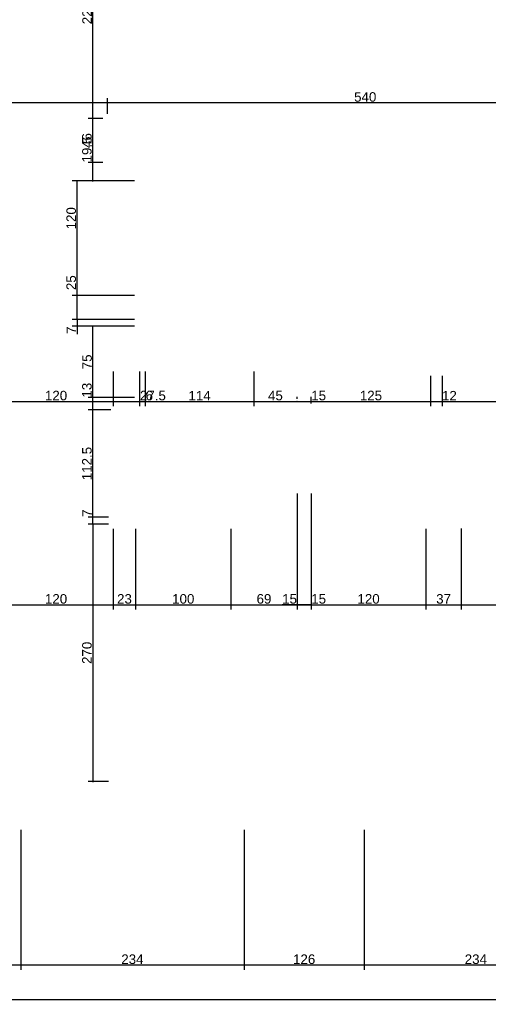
# Model space of a CAD drawing. Header units: millimetres. Extents: x 126553 to 403692, y -95821 to 38049.
# Tile 45 of 256: x 160259 to 160750, y -18872 to -17840. Entities that reach past the tile are written whole.
import ezdxf

# ---------------------------------------------------------------- set-up
doc = ezdxf.new("R2010")
doc.units = ezdxf.units.MM
doc.layers.add('11_wymiary', color=55, linetype='Continuous')
doc.layers.add('11_wymiary @ 50', color=55, linetype='Continuous')
doc.styles.add('11_RJ', font='arial.ttf')
doc.dimstyles.new('11_RJ (cc)', dxfattribs={"dimtxt": 0.2, "dimasz": 0.001, "dimexe": 0.1, "dimexo": 0.1, "dimgap": 0.02, "dimtad": 1, "dimdec": 1, "dimrnd": 0.5, "dimzin": 12, "dimdsep": 46, "dimtxsty": '11_RJ', "dimblk": 'OBLIQUE', "dimcen": 0, "dimdle": 0.01, "dimclrd": 256, "dimclre": 256, "dimclrt": 2, "dimazin": 3, "dimtfac": 1, "dimtdec": 1, "dimtofl": 0, "dimtmove": 0, "dimatfit": 3, "dimldrblk": 'DOT', "dimfxl": 1, "dimtolj": 1, "dimtzin": 13, "dimarcsym": 0})

# ---------------------------------------------------------------- blocks, each defined once
blk = doc.blocks.new('_Oblique')
at = {"color": 0, "linetype": 'ByBlock', "lineweight": -2}
blk.add_line((-0.5, -0.5), (0.5, 0.5), dxfattribs=at)
blk = doc.blocks.new('*D1731')
at = {"layer": '11_wymiary', "lineweight": -2, "transparency": 16777216}
for p, q in [((160260.5, -18689.2), (160260.5, -18836)), ((160494.4, -18689.2), (160494.4, -18836)), ((160494.9, -18831), (160260, -18831))]:
    blk.add_line(p, q, dxfattribs=at)
at = {"layer": 'Defpoints', "color": 0, "transparency": 16777216}
for p in [(160260.5, -18684.2), (160494.4, -18684.2), (160260.5, -18831)]:
    blk.add_point(p, dxfattribs=at)
at = {"layer": '11_wymiary', "lineweight": -2, "transparency": 16777216, "xscale": 0.05, "yscale": 0.05, "zscale": 0.05, "rotation": 180}
blk.add_blockref('_Oblique', (160260.5, -18831), dxfattribs=at)
at = {"layer": '11_wymiary', "lineweight": -2, "transparency": 16777216, "xscale": 0.05, "yscale": 0.05, "zscale": 0.05}
blk.add_blockref('_Oblique', (160494.4, -18831), dxfattribs=at)
at = {"layer": '11_wymiary', "color": 2, "transparency": 16777216, "insert": (160377.4, -18824.9), "char_height": 10, "attachment_point": 5, "style": '11_RJ'}
blk.add_mtext('\\A1;234', dxfattribs=at)
blk = doc.blocks.new('_Dot')
at = {"color": 0, "linetype": 'ByBlock', "lineweight": -2}
blk.add_line((-0.5, 0), (-1, 0), dxfattribs=at)
at = {"color": 0, "linetype": 'ByBlock', "const_width": 0.5}
blk.add_lwpolyline([(-0.25, 0, 1), (0.25, 0, 1)], format="xyb", close=True, dxfattribs=at)
blk = doc.blocks.new('*D1732')
at = {"layer": '11_wymiary', "lineweight": -2, "transparency": 16777216}
for p, q in [((160194.3, -18689.2), (160194.3, -18836)), ((160260.5, -18689.2), (160260.5, -18836)), ((160261, -18831), (160193.8, -18831))]:
    blk.add_line(p, q, dxfattribs=at)
at = {"layer": 'Defpoints', "color": 0, "transparency": 16777216}
for p in [(160194.3, -18684.2), (160260.5, -18684.2), (160194.3, -18831)]:
    blk.add_point(p, dxfattribs=at)
at = {"layer": '11_wymiary', "lineweight": -2, "transparency": 16777216, "xscale": 0.05, "yscale": 0.05, "zscale": 0.05, "rotation": 180}
blk.add_blockref('_Oblique', (160194.3, -18831), dxfattribs=at)
at = {"layer": '11_wymiary', "lineweight": -2, "transparency": 16777216, "xscale": 0.05, "yscale": 0.05, "zscale": 0.05}
blk.add_blockref('_Oblique', (160260.5, -18831), dxfattribs=at)
at = {"layer": '11_wymiary', "color": 2, "transparency": 16777216, "insert": (160227.4, -18824.9), "char_height": 10, "attachment_point": 5, "style": '11_RJ'}
blk.add_mtext('\\A1;66', dxfattribs=at)
blk = doc.blocks.new('*D1738')
at = {"layer": '11_wymiary', "lineweight": -2, "transparency": 16777216}
for p, q in [((160620.4, -18689.2), (160620.4, -18836)), ((160854.3, -18689.2), (160854.3, -18836)), ((160854.8, -18831), (160619.9, -18831))]:
    blk.add_line(p, q, dxfattribs=at)
at = {"layer": 'Defpoints', "color": 0, "transparency": 16777216}
for p in [(160620.4, -18684.2), (160854.3, -18684.2), (160620.4, -18831)]:
    blk.add_point(p, dxfattribs=at)
at = {"layer": '11_wymiary', "lineweight": -2, "transparency": 16777216, "xscale": 0.05, "yscale": 0.05, "zscale": 0.05, "rotation": 180}
blk.add_blockref('_Oblique', (160620.4, -18831), dxfattribs=at)
at = {"layer": '11_wymiary', "lineweight": -2, "transparency": 16777216, "xscale": 0.05, "yscale": 0.05, "zscale": 0.05}
blk.add_blockref('_Oblique', (160854.3, -18831), dxfattribs=at)
at = {"layer": '11_wymiary', "color": 2, "transparency": 16777216, "insert": (160737.3, -18824.9), "char_height": 10, "attachment_point": 5, "style": '11_RJ'}
blk.add_mtext('\\A1;234', dxfattribs=at)
blk = doc.blocks.new('*D1739')
at = {"layer": '11_wymiary', "lineweight": -2, "transparency": 16777216}
for p, q in [((160494.4, -18689.2), (160494.4, -18836)), ((160620.4, -18689.2), (160620.4, -18836)), ((160620.9, -18831), (160493.9, -18831))]:
    blk.add_line(p, q, dxfattribs=at)
at = {"layer": 'Defpoints', "color": 0, "transparency": 16777216}
for p in [(160494.4, -18684.2), (160620.4, -18684.2), (160494.4, -18831)]:
    blk.add_point(p, dxfattribs=at)
at = {"layer": '11_wymiary', "lineweight": -2, "transparency": 16777216, "xscale": 0.05, "yscale": 0.05, "zscale": 0.05, "rotation": 180}
blk.add_blockref('_Oblique', (160494.4, -18831), dxfattribs=at)
at = {"layer": '11_wymiary', "lineweight": -2, "transparency": 16777216, "xscale": 0.05, "yscale": 0.05, "zscale": 0.05}
blk.add_blockref('_Oblique', (160620.4, -18831), dxfattribs=at)
at = {"layer": '11_wymiary', "color": 2, "transparency": 16777216, "insert": (160557.4, -18824.9), "char_height": 10, "attachment_point": 5, "style": '11_RJ'}
blk.add_mtext('\\A1;126', dxfattribs=at)
blk = doc.blocks.new('*D872')
at = {"layer": '11_wymiary', "lineweight": -2, "transparency": 16777216}
for p, q in [((160351.4, -17938.7), (160351.4, -17922.2)), ((160891.4, -17938.7), (160891.4, -17922.2)), ((160891.9, -17927.2), (160350.9, -17927.2))]:
    blk.add_line(p, q, dxfattribs=at)
at = {"layer": 'Defpoints', "color": 0, "transparency": 16777216}
for p in [(160351.4, -17927.2), (160351.4, -17943.7), (160891.4, -17943.7)]:
    blk.add_point(p, dxfattribs=at)
at = {"layer": '11_wymiary', "lineweight": -2, "transparency": 16777216, "xscale": 0.05, "yscale": 0.05, "zscale": 0.05, "rotation": 180}
blk.add_blockref('_Oblique', (160351.4, -17927.2), dxfattribs=at)
at = {"layer": '11_wymiary', "lineweight": -2, "transparency": 16777216, "xscale": 0.05, "yscale": 0.05, "zscale": 0.05}
blk.add_blockref('_Oblique', (160891.4, -17927.2), dxfattribs=at)
at = {"layer": '11_wymiary', "color": 2, "transparency": 16777216, "insert": (160621.4, -17921.1), "char_height": 10, "attachment_point": 5, "style": '11_RJ'}
blk.add_mtext('\\A1;540', dxfattribs=at)
blk = doc.blocks.new('*D873')
at = {"layer": '11_wymiary', "lineweight": -2, "transparency": 16777216}
for p, q in [((160102.4, -17938.7), (160102.4, -17922.2)), ((160351.4, -17938.7), (160351.4, -17922.2)), ((160351.9, -17927.2), (160101.9, -17927.2))]:
    blk.add_line(p, q, dxfattribs=at)
at = {"layer": 'Defpoints', "color": 0, "transparency": 16777216}
for p in [(160102.4, -17927.2), (160102.4, -17943.7), (160351.4, -17943.7)]:
    blk.add_point(p, dxfattribs=at)
at = {"layer": '11_wymiary', "lineweight": -2, "transparency": 16777216, "xscale": 0.05, "yscale": 0.05, "zscale": 0.05, "rotation": 180}
blk.add_blockref('_Oblique', (160102.4, -17927.2), dxfattribs=at)
at = {"layer": '11_wymiary', "lineweight": -2, "transparency": 16777216, "xscale": 0.05, "yscale": 0.05, "zscale": 0.05}
blk.add_blockref('_Oblique', (160351.4, -17927.2), dxfattribs=at)
at = {"layer": '11_wymiary', "color": 2, "transparency": 16777216, "insert": (160226.9, -17921.1), "char_height": 10, "attachment_point": 5, "style": '11_RJ'}
blk.add_mtext('\\A1;249', dxfattribs=at)
blk = doc.blocks.new('*D934')
at = {"layer": '11_wymiary', "lineweight": -2, "transparency": 16777216}
for p, q in [((160549.9, -18336.6), (160549.9, -18458.3)), ((160564.9, -18336.6), (160564.9, -18458.3)), ((160549.9, -18453.3), (160534.4, -18453.3)), ((160565.4, -18453.3), (160549.9, -18453.3))]:
    blk.add_line(p, q, dxfattribs=at)
at = {"layer": 'Defpoints', "color": 0, "transparency": 16777216}
for p in [(160549.9, -18331.6), (160564.9, -18331.6), (160549.9, -18453.3)]:
    blk.add_point(p, dxfattribs=at)
at = {"layer": '11_wymiary', "lineweight": -2, "transparency": 16777216, "xscale": 0.05, "yscale": 0.05, "zscale": 0.05, "rotation": 180}
blk.add_blockref('_Oblique', (160549.9, -18453.3), dxfattribs=at)
at = {"layer": '11_wymiary', "lineweight": -2, "transparency": 16777216, "xscale": 0.05, "yscale": 0.05, "zscale": 0.05}
blk.add_blockref('_Oblique', (160564.9, -18453.3), dxfattribs=at)
at = {"layer": '11_wymiary', "color": 2, "transparency": 16777216, "insert": (160542.1, -18447.2), "char_height": 10, "attachment_point": 5, "style": '11_RJ'}
blk.add_mtext('\\A1;15', dxfattribs=at)
blk = doc.blocks.new('*D945')
at = {"layer": '11_wymiary', "lineweight": -2, "transparency": 16777216}
for p, q in [((160237.4, -18373.8), (160237.4, -18458.3)), ((160357.4, -18373.8), (160357.4, -18458.3)), ((160236.9, -18453.3), (160357.9, -18453.3))]:
    blk.add_line(p, q, dxfattribs=at)
at = {"layer": 'Defpoints', "color": 0, "transparency": 16777216}
for p in [(160237.4, -18368.8), (160357.4, -18368.8), (160357.4, -18453.3)]:
    blk.add_point(p, dxfattribs=at)
at = {"layer": '11_wymiary', "lineweight": -2, "transparency": 16777216, "xscale": 0.05, "yscale": 0.05, "zscale": 0.05, "rotation": 180}
blk.add_blockref('_Oblique', (160237.4, -18453.3), dxfattribs=at)
at = {"layer": '11_wymiary', "lineweight": -2, "transparency": 16777216, "xscale": 0.05, "yscale": 0.05, "zscale": 0.05}
blk.add_blockref('_Oblique', (160357.4, -18453.3), dxfattribs=at)
at = {"layer": '11_wymiary', "color": 2, "transparency": 16777216, "insert": (160297.4, -18447.2), "char_height": 10, "attachment_point": 5, "style": '11_RJ'}
blk.add_mtext('\\A1;120', dxfattribs=at)
blk = doc.blocks.new('*D946')
at = {"layer": '11_wymiary', "lineweight": -2, "transparency": 16777216}
for p, q in [((160357.4, -18373.8), (160357.4, -18458.3)), ((160380.7, -18373.8), (160380.7, -18458.3)), ((160356.9, -18453.3), (160381.2, -18453.3))]:
    blk.add_line(p, q, dxfattribs=at)
at = {"layer": 'Defpoints', "color": 0, "transparency": 16777216}
for p in [(160357.4, -18368.8), (160380.7, -18368.8), (160380.7, -18453.3)]:
    blk.add_point(p, dxfattribs=at)
at = {"layer": '11_wymiary', "lineweight": -2, "transparency": 16777216, "xscale": 0.05, "yscale": 0.05, "zscale": 0.05, "rotation": 180}
blk.add_blockref('_Oblique', (160357.4, -18453.3), dxfattribs=at)
at = {"layer": '11_wymiary', "lineweight": -2, "transparency": 16777216, "xscale": 0.05, "yscale": 0.05, "zscale": 0.05}
blk.add_blockref('_Oblique', (160380.7, -18453.3), dxfattribs=at)
at = {"layer": '11_wymiary', "color": 2, "transparency": 16777216, "insert": (160369.1, -18447.2), "char_height": 10, "attachment_point": 5, "style": '11_RJ'}
blk.add_mtext('\\A1;23', dxfattribs=at)
blk = doc.blocks.new('*D947')
at = {"layer": '11_wymiary', "lineweight": -2, "transparency": 16777216}
for p, q in [((160380.7, -18373.8), (160380.7, -18458.3)), ((160480.7, -18373.8), (160480.7, -18458.3)), ((160380.2, -18453.3), (160481.2, -18453.3))]:
    blk.add_line(p, q, dxfattribs=at)
at = {"layer": 'Defpoints', "color": 0, "transparency": 16777216}
for p in [(160380.7, -18368.8), (160480.7, -18368.8), (160480.7, -18453.3)]:
    blk.add_point(p, dxfattribs=at)
at = {"layer": '11_wymiary', "lineweight": -2, "transparency": 16777216, "xscale": 0.05, "yscale": 0.05, "zscale": 0.05, "rotation": 180}
blk.add_blockref('_Oblique', (160380.7, -18453.3), dxfattribs=at)
at = {"layer": '11_wymiary', "lineweight": -2, "transparency": 16777216, "xscale": 0.05, "yscale": 0.05, "zscale": 0.05}
blk.add_blockref('_Oblique', (160480.7, -18453.3), dxfattribs=at)
at = {"layer": '11_wymiary', "color": 2, "transparency": 16777216, "insert": (160430.7, -18447.2), "char_height": 10, "attachment_point": 5, "style": '11_RJ'}
blk.add_mtext('\\A1;100', dxfattribs=at)
blk = doc.blocks.new('*D948')
at = {"layer": '11_wymiary', "lineweight": -2, "transparency": 16777216}
for p, q in [((160480.7, -18373.8), (160480.7, -18458.3)), ((160549.9, -18373.8), (160549.9, -18458.3)), ((160480.2, -18453.3), (160550.4, -18453.3))]:
    blk.add_line(p, q, dxfattribs=at)
at = {"layer": 'Defpoints', "color": 0, "transparency": 16777216}
for p in [(160480.7, -18368.8), (160549.9, -18368.8), (160549.9, -18453.3)]:
    blk.add_point(p, dxfattribs=at)
at = {"layer": '11_wymiary', "lineweight": -2, "transparency": 16777216, "xscale": 0.05, "yscale": 0.05, "zscale": 0.05, "rotation": 180}
blk.add_blockref('_Oblique', (160480.7, -18453.3), dxfattribs=at)
at = {"layer": '11_wymiary', "lineweight": -2, "transparency": 16777216, "xscale": 0.05, "yscale": 0.05, "zscale": 0.05}
blk.add_blockref('_Oblique', (160549.9, -18453.3), dxfattribs=at)
at = {"layer": '11_wymiary', "color": 2, "transparency": 16777216, "insert": (160515.3, -18447.2), "char_height": 10, "attachment_point": 5, "style": '11_RJ'}
blk.add_mtext('\\A1;69', dxfattribs=at)
blk = doc.blocks.new('*D949')
at = {"layer": '11_wymiary', "lineweight": -2, "transparency": 16777216}
for p, q in [((160549.9, -18373.8), (160549.9, -18458.3)), ((160564.9, -18373.8), (160564.9, -18458.3)), ((160549.4, -18453.3), (160564.9, -18453.3)), ((160564.9, -18453.3), (160580.4, -18453.3))]:
    blk.add_line(p, q, dxfattribs=at)
at = {"layer": 'Defpoints', "color": 0, "transparency": 16777216}
for p in [(160549.9, -18368.8), (160564.9, -18368.8), (160564.9, -18453.3)]:
    blk.add_point(p, dxfattribs=at)
at = {"layer": '11_wymiary', "lineweight": -2, "transparency": 16777216, "xscale": 0.05, "yscale": 0.05, "zscale": 0.05, "rotation": 180}
blk.add_blockref('_Oblique', (160549.9, -18453.3), dxfattribs=at)
at = {"layer": '11_wymiary', "lineweight": -2, "transparency": 16777216, "xscale": 0.05, "yscale": 0.05, "zscale": 0.05}
blk.add_blockref('_Oblique', (160564.9, -18453.3), dxfattribs=at)
at = {"layer": '11_wymiary', "color": 2, "transparency": 16777216, "insert": (160572.6, -18447.2), "char_height": 10, "attachment_point": 5, "style": '11_RJ'}
blk.add_mtext('\\A1;15', dxfattribs=at)
blk = doc.blocks.new('*D950')
at = {"layer": '11_wymiary', "lineweight": -2, "transparency": 16777216}
for p, q in [((160564.9, -18373.8), (160564.9, -18458.3)), ((160684.9, -18373.8), (160684.9, -18458.3)), ((160564.4, -18453.3), (160685.4, -18453.3))]:
    blk.add_line(p, q, dxfattribs=at)
at = {"layer": 'Defpoints', "color": 0, "transparency": 16777216}
for p in [(160564.9, -18368.8), (160684.9, -18368.8), (160684.9, -18453.3)]:
    blk.add_point(p, dxfattribs=at)
at = {"layer": '11_wymiary', "lineweight": -2, "transparency": 16777216, "xscale": 0.05, "yscale": 0.05, "zscale": 0.05, "rotation": 180}
blk.add_blockref('_Oblique', (160564.9, -18453.3), dxfattribs=at)
at = {"layer": '11_wymiary', "lineweight": -2, "transparency": 16777216, "xscale": 0.05, "yscale": 0.05, "zscale": 0.05}
blk.add_blockref('_Oblique', (160684.9, -18453.3), dxfattribs=at)
at = {"layer": '11_wymiary', "color": 2, "transparency": 16777216, "insert": (160624.9, -18447.2), "char_height": 10, "attachment_point": 5, "style": '11_RJ'}
blk.add_mtext('\\A1;120', dxfattribs=at)
blk = doc.blocks.new('*D951')
at = {"layer": '11_wymiary', "lineweight": -2, "transparency": 16777216}
for p, q in [((160685, -18373.9), (160685, -18458.3)), ((160721.9, -18373.5), (160721.9, -18458.3)), ((160684.5, -18453.3), (160722.4, -18453.3))]:
    blk.add_line(p, q, dxfattribs=at)
at = {"layer": 'Defpoints', "color": 0, "transparency": 16777216}
for p in [(160685, -18368.9), (160721.9, -18368.5), (160721.9, -18453.3)]:
    blk.add_point(p, dxfattribs=at)
at = {"layer": '11_wymiary', "lineweight": -2, "transparency": 16777216, "xscale": 0.05, "yscale": 0.05, "zscale": 0.05, "rotation": 180}
blk.add_blockref('_Oblique', (160685, -18453.3), dxfattribs=at)
at = {"layer": '11_wymiary', "lineweight": -2, "transparency": 16777216, "xscale": 0.05, "yscale": 0.05, "zscale": 0.05}
blk.add_blockref('_Oblique', (160721.9, -18453.3), dxfattribs=at)
at = {"layer": '11_wymiary', "color": 2, "transparency": 16777216, "insert": (160703.5, -18447.2), "char_height": 10, "attachment_point": 5, "style": '11_RJ'}
blk.add_mtext('\\A1;37', dxfattribs=at)
blk = doc.blocks.new('*D952')
at = {"layer": '11_wymiary', "lineweight": -2, "transparency": 16777216}
for p, q in [((160721.9, -18373.5), (160721.9, -18458.3)), ((160821.9, -18373.8), (160821.9, -18458.3)), ((160721.4, -18453.3), (160822.4, -18453.3))]:
    blk.add_line(p, q, dxfattribs=at)
at = {"layer": 'Defpoints', "color": 0, "transparency": 16777216}
for p in [(160721.9, -18368.5), (160821.9, -18368.8), (160821.9, -18453.3)]:
    blk.add_point(p, dxfattribs=at)
at = {"layer": '11_wymiary', "lineweight": -2, "transparency": 16777216, "xscale": 0.05, "yscale": 0.05, "zscale": 0.05, "rotation": 180}
blk.add_blockref('_Oblique', (160721.9, -18453.3), dxfattribs=at)
at = {"layer": '11_wymiary', "lineweight": -2, "transparency": 16777216, "xscale": 0.05, "yscale": 0.05, "zscale": 0.05}
blk.add_blockref('_Oblique', (160821.9, -18453.3), dxfattribs=at)
at = {"layer": '11_wymiary', "color": 2, "transparency": 16777216, "insert": (160771.9, -18447.2), "char_height": 10, "attachment_point": 5, "style": '11_RJ'}
blk.add_mtext('\\A1;100', dxfattribs=at)
blk = doc.blocks.new('*D960')
at = {"layer": '11_wymiary', "lineweight": -2, "transparency": 16777216}
for p, q in [((160237.4, -18213.9), (160237.4, -18245.2)), ((160357.4, -18208.9), (160357.4, -18245.2)), ((160236.9, -18240.2), (160357.9, -18240.2))]:
    blk.add_line(p, q, dxfattribs=at)
at = {"layer": 'Defpoints', "color": 0, "transparency": 16777216}
for p in [(160357.4, -18203.9), (160237.4, -18208.9), (160357.4, -18240.2)]:
    blk.add_point(p, dxfattribs=at)
at = {"layer": '11_wymiary', "lineweight": -2, "transparency": 16777216, "xscale": 0.05, "yscale": 0.05, "zscale": 0.05, "rotation": 180}
blk.add_blockref('_Oblique', (160237.4, -18240.2), dxfattribs=at)
at = {"layer": '11_wymiary', "lineweight": -2, "transparency": 16777216, "xscale": 0.05, "yscale": 0.05, "zscale": 0.05}
blk.add_blockref('_Oblique', (160357.4, -18240.2), dxfattribs=at)
at = {"layer": '11_wymiary', "color": 2, "transparency": 16777216, "insert": (160297.4, -18234.1), "char_height": 10, "attachment_point": 5, "style": '11_RJ'}
blk.add_mtext('\\A1;120', dxfattribs=at)
blk = doc.blocks.new('*D961')
at = {"layer": '11_wymiary', "lineweight": -2, "transparency": 16777216}
for p, q in [((160357.4, -18208.9), (160357.4, -18245.2)), ((160384.7, -18208.9), (160384.7, -18245.2)), ((160356.9, -18240.2), (160384.7, -18240.2)), ((160384.7, -18240.2), (160413, -18240.2))]:
    blk.add_line(p, q, dxfattribs=at)
at = {"layer": 'Defpoints', "color": 0, "transparency": 16777216}
for p in [(160357.4, -18203.9), (160384.7, -18203.9), (160384.7, -18240.2)]:
    blk.add_point(p, dxfattribs=at)
at = {"layer": '11_wymiary', "lineweight": -2, "transparency": 16777216, "xscale": 0.05, "yscale": 0.05, "zscale": 0.05, "rotation": 180}
blk.add_blockref('_Oblique', (160357.4, -18240.2), dxfattribs=at)
at = {"layer": '11_wymiary', "lineweight": -2, "transparency": 16777216, "xscale": 0.05, "yscale": 0.05, "zscale": 0.05}
blk.add_blockref('_Oblique', (160384.7, -18240.2), dxfattribs=at)
at = {"layer": '11_wymiary', "color": 2, "transparency": 16777216, "insert": (160398.9, -18234.1), "char_height": 10, "attachment_point": 5, "style": '11_RJ'}
blk.add_mtext('\\A1;27.5', dxfattribs=at)
blk = doc.blocks.new('*D962')
at = {"layer": '11_wymiary', "lineweight": -2, "transparency": 16777216}
for p, q in [((160384.7, -18208.9), (160384.7, -18245.2)), ((160390.7, -18208.9), (160390.7, -18245.2)), ((160384.2, -18240.2), (160390.7, -18240.2)), ((160390.7, -18240.2), (160399.4, -18240.2))]:
    blk.add_line(p, q, dxfattribs=at)
at = {"layer": 'Defpoints', "color": 0, "transparency": 16777216}
for p in [(160384.7, -18203.9), (160390.7, -18203.9), (160390.7, -18240.2)]:
    blk.add_point(p, dxfattribs=at)
at = {"layer": '11_wymiary', "lineweight": -2, "transparency": 16777216, "xscale": 0.05, "yscale": 0.05, "zscale": 0.05, "rotation": 180}
blk.add_blockref('_Oblique', (160384.7, -18240.2), dxfattribs=at)
at = {"layer": '11_wymiary', "lineweight": -2, "transparency": 16777216, "xscale": 0.05, "yscale": 0.05, "zscale": 0.05}
blk.add_blockref('_Oblique', (160390.7, -18240.2), dxfattribs=at)
at = {"layer": '11_wymiary', "color": 2, "transparency": 16777216, "insert": (160395.1, -18234.1), "char_height": 10, "attachment_point": 5, "style": '11_RJ'}
blk.add_mtext('\\A1;6', dxfattribs=at)
blk = doc.blocks.new('*D963')
at = {"layer": '11_wymiary', "lineweight": -2, "transparency": 16777216}
for p, q in [((160390.7, -18208.9), (160390.7, -18245.2)), ((160504.8, -18208.9), (160504.8, -18245.2)), ((160390.2, -18240.2), (160505.3, -18240.2))]:
    blk.add_line(p, q, dxfattribs=at)
at = {"layer": 'Defpoints', "color": 0, "transparency": 16777216}
for p in [(160390.7, -18203.9), (160504.8, -18203.9), (160504.8, -18240.2)]:
    blk.add_point(p, dxfattribs=at)
at = {"layer": '11_wymiary', "lineweight": -2, "transparency": 16777216, "xscale": 0.05, "yscale": 0.05, "zscale": 0.05, "rotation": 180}
blk.add_blockref('_Oblique', (160390.7, -18240.2), dxfattribs=at)
at = {"layer": '11_wymiary', "lineweight": -2, "transparency": 16777216, "xscale": 0.05, "yscale": 0.05, "zscale": 0.05}
blk.add_blockref('_Oblique', (160504.8, -18240.2), dxfattribs=at)
at = {"layer": '11_wymiary', "color": 2, "transparency": 16777216, "insert": (160447.8, -18234.2), "char_height": 10, "attachment_point": 5, "style": '11_RJ'}
blk.add_mtext('\\A1;114', dxfattribs=at)
blk = doc.blocks.new('*D964')
at = {"layer": '11_wymiary', "lineweight": -2, "transparency": 16777216}
for p, q in [((160504.8, -18208.9), (160504.8, -18245.2)), ((160549.9, -18237.4), (160549.9, -18235.2)), ((160504.3, -18240.2), (160550.4, -18240.2))]:
    blk.add_line(p, q, dxfattribs=at)
at = {"layer": 'Defpoints', "color": 0, "transparency": 16777216}
for p in [(160504.8, -18203.9), (160549.9, -18240.2), (160549.9, -18242.4)]:
    blk.add_point(p, dxfattribs=at)
at = {"layer": '11_wymiary', "lineweight": -2, "transparency": 16777216, "xscale": 0.05, "yscale": 0.05, "zscale": 0.05, "rotation": 180}
blk.add_blockref('_Oblique', (160504.8, -18240.2), dxfattribs=at)
at = {"layer": '11_wymiary', "lineweight": -2, "transparency": 16777216, "xscale": 0.05, "yscale": 0.05, "zscale": 0.05}
blk.add_blockref('_Oblique', (160549.9, -18240.2), dxfattribs=at)
at = {"layer": '11_wymiary', "color": 2, "transparency": 16777216, "insert": (160527.3, -18234.1), "char_height": 10, "attachment_point": 5, "style": '11_RJ'}
blk.add_mtext('\\A1;45', dxfattribs=at)
blk = doc.blocks.new('*D965')
at = {"layer": '11_wymiary', "lineweight": -2, "transparency": 16777216}
for p, q in [((160549.9, -18237.4), (160549.9, -18235.2)), ((160564.9, -18242.3), (160564.9, -18235.2)), ((160549.4, -18240.2), (160564.9, -18240.2)), ((160564.9, -18240.2), (160580.4, -18240.2))]:
    blk.add_line(p, q, dxfattribs=at)
at = {"layer": 'Defpoints', "color": 0, "transparency": 16777216}
for p in [(160549.9, -18242.4), (160564.9, -18240.2), (160564.9, -18247.3)]:
    blk.add_point(p, dxfattribs=at)
at = {"layer": '11_wymiary', "lineweight": -2, "transparency": 16777216, "xscale": 0.05, "yscale": 0.05, "zscale": 0.05, "rotation": 180}
blk.add_blockref('_Oblique', (160549.9, -18240.2), dxfattribs=at)
at = {"layer": '11_wymiary', "lineweight": -2, "transparency": 16777216, "xscale": 0.05, "yscale": 0.05, "zscale": 0.05}
blk.add_blockref('_Oblique', (160564.9, -18240.2), dxfattribs=at)
at = {"layer": '11_wymiary', "color": 2, "transparency": 16777216, "insert": (160572.6, -18234.1), "char_height": 10, "attachment_point": 5, "style": '11_RJ'}
blk.add_mtext('\\A1;15', dxfattribs=at)
blk = doc.blocks.new('*D966')
at = {"layer": '11_wymiary', "lineweight": -2, "transparency": 16777216}
for p, q in [((160689.9, -18213.4), (160689.9, -18245.2)), ((160564.9, -18242.3), (160564.9, -18235.2)), ((160564.4, -18240.2), (160690.4, -18240.2))]:
    blk.add_line(p, q, dxfattribs=at)
at = {"layer": 'Defpoints', "color": 0, "transparency": 16777216}
for p in [(160689.9, -18208.4), (160689.9, -18240.2), (160564.9, -18247.3)]:
    blk.add_point(p, dxfattribs=at)
at = {"layer": '11_wymiary', "lineweight": -2, "transparency": 16777216, "xscale": 0.05, "yscale": 0.05, "zscale": 0.05, "rotation": 180}
blk.add_blockref('_Oblique', (160564.9, -18240.2), dxfattribs=at)
at = {"layer": '11_wymiary', "lineweight": -2, "transparency": 16777216, "xscale": 0.05, "yscale": 0.05, "zscale": 0.05}
blk.add_blockref('_Oblique', (160689.9, -18240.2), dxfattribs=at)
at = {"layer": '11_wymiary', "color": 2, "transparency": 16777216, "insert": (160627.4, -18234.1), "char_height": 10, "attachment_point": 5, "style": '11_RJ'}
blk.add_mtext('\\A1;125', dxfattribs=at)
blk = doc.blocks.new('*D967')
at = {"layer": '11_wymiary', "lineweight": -2, "transparency": 16777216}
for p, q in [((160689.9, -18213.4), (160689.9, -18245.2)), ((160701.9, -18213.4), (160701.9, -18245.2)), ((160689.4, -18240.2), (160701.9, -18240.2)), ((160701.9, -18240.2), (160717.2, -18240.2))]:
    blk.add_line(p, q, dxfattribs=at)
at = {"layer": 'Defpoints', "color": 0, "transparency": 16777216}
for p in [(160689.9, -18208.4), (160701.9, -18208.4), (160701.9, -18240.2)]:
    blk.add_point(p, dxfattribs=at)
at = {"layer": '11_wymiary', "lineweight": -2, "transparency": 16777216, "xscale": 0.05, "yscale": 0.05, "zscale": 0.05, "rotation": 180}
blk.add_blockref('_Oblique', (160689.9, -18240.2), dxfattribs=at)
at = {"layer": '11_wymiary', "lineweight": -2, "transparency": 16777216, "xscale": 0.05, "yscale": 0.05, "zscale": 0.05}
blk.add_blockref('_Oblique', (160701.9, -18240.2), dxfattribs=at)
at = {"layer": '11_wymiary', "color": 2, "transparency": 16777216, "insert": (160709.6, -18234.2), "char_height": 10, "attachment_point": 5, "style": '11_RJ'}
blk.add_mtext('\\A1;12', dxfattribs=at)
blk = doc.blocks.new('*D968')
at = {"layer": '11_wymiary', "lineweight": -2, "transparency": 16777216}
for p, q in [((160701.9, -18213.4), (160701.9, -18245.2)), ((160881.4, -18213.4), (160881.4, -18245.2)), ((160701.4, -18240.2), (160881.9, -18240.2))]:
    blk.add_line(p, q, dxfattribs=at)
at = {"layer": 'Defpoints', "color": 0, "transparency": 16777216}
for p in [(160701.9, -18208.4), (160881.4, -18208.4), (160881.4, -18240.2)]:
    blk.add_point(p, dxfattribs=at)
at = {"layer": '11_wymiary', "lineweight": -2, "transparency": 16777216, "xscale": 0.05, "yscale": 0.05, "zscale": 0.05, "rotation": 180}
blk.add_blockref('_Oblique', (160701.9, -18240.2), dxfattribs=at)
at = {"layer": '11_wymiary', "lineweight": -2, "transparency": 16777216, "xscale": 0.05, "yscale": 0.05, "zscale": 0.05}
blk.add_blockref('_Oblique', (160881.4, -18240.2), dxfattribs=at)
at = {"layer": '11_wymiary', "color": 2, "transparency": 16777216, "insert": (160791.6, -18234.1), "char_height": 10, "attachment_point": 5, "style": '11_RJ'}
blk.add_mtext('\\A1;179.5', dxfattribs=at)
blk = doc.blocks.new('*D1074')
at = {"layer": '11_wymiary', "lineweight": -2, "transparency": 16777216}
for p, q in [((160352.4, -18368.8), (160330.9, -18368.8)), ((160335.9, -18368.3), (160335.9, -18639.2)), ((160352.4, -18638.7), (160330.9, -18638.7))]:
    blk.add_line(p, q, dxfattribs=at)
at = {"layer": 'Defpoints', "color": 0, "transparency": 16777216}
for p in [(160357.4, -18368.8), (160335.9, -18638.7), (160357.4, -18638.7)]:
    blk.add_point(p, dxfattribs=at)
at = {"layer": '11_wymiary', "lineweight": -2, "transparency": 16777216, "xscale": 0.05, "yscale": 0.05, "zscale": 0.05}
for p, rotation in [((160335.9, -18368.8), 90), ((160335.9, -18638.7), 270)]:
    blk.add_blockref('_Oblique', p, dxfattribs=dict(at, rotation=rotation))
at = {"layer": '11_wymiary', "color": 2, "transparency": 16777216, "insert": (160329.8, -18503.7), "char_height": 10, "attachment_point": 5, "rotation": 90, "style": '11_RJ'}
blk.add_mtext('\\A1;270', dxfattribs=at)
blk = doc.blocks.new('*D1075')
at = {"layer": '11_wymiary', "lineweight": -2, "transparency": 16777216}
for p, q in [((160335.9, -18361.6), (160335.9, -18353)), ((160352.4, -18361.6), (160330.9, -18361.6)), ((160352.4, -18368.8), (160330.9, -18368.8)), ((160335.9, -18369.3), (160335.9, -18361.6))]:
    blk.add_line(p, q, dxfattribs=at)
at = {"layer": 'Defpoints', "color": 0, "transparency": 16777216}
for p in [(160335.9, -18361.6), (160357.4, -18361.6), (160357.4, -18368.8)]:
    blk.add_point(p, dxfattribs=at)
at = {"layer": '11_wymiary', "lineweight": -2, "transparency": 16777216, "xscale": 0.05, "yscale": 0.05, "zscale": 0.05}
for p, rotation in [((160335.9, -18361.6), 90), ((160335.9, -18368.8), 270)]:
    blk.add_blockref('_Oblique', p, dxfattribs=dict(at, rotation=rotation))
at = {"layer": '11_wymiary', "color": 2, "transparency": 16777216, "insert": (160329.9, -18357.3), "char_height": 10, "attachment_point": 5, "rotation": 90, "style": '11_RJ'}
blk.add_mtext('\\A1;7', dxfattribs=at)
blk = doc.blocks.new('*D1076')
at = {"layer": '11_wymiary', "lineweight": -2, "transparency": 16777216}
for p, q in [((160354.9, -18249.1), (160330.9, -18249.1)), ((160335.9, -18362.1), (160335.9, -18248.6)), ((160352.4, -18361.6), (160330.9, -18361.6))]:
    blk.add_line(p, q, dxfattribs=at)
at = {"layer": 'Defpoints', "color": 0, "transparency": 16777216}
for p in [(160335.9, -18249.1), (160359.9, -18249.1), (160357.4, -18361.6)]:
    blk.add_point(p, dxfattribs=at)
at = {"layer": '11_wymiary', "lineweight": -2, "transparency": 16777216, "xscale": 0.05, "yscale": 0.05, "zscale": 0.05}
for p, rotation in [((160335.9, -18249.1), 90), ((160335.9, -18361.6), 270)]:
    blk.add_blockref('_Oblique', p, dxfattribs=dict(at, rotation=rotation))
at = {"layer": '11_wymiary', "color": 2, "transparency": 16777216, "insert": (160329.8, -18305.3), "char_height": 10, "attachment_point": 5, "rotation": 90, "style": '11_RJ'}
blk.add_mtext('\\A1;112.5', dxfattribs=at)
blk = doc.blocks.new('*D1077')
at = {"layer": '11_wymiary', "lineweight": -2, "transparency": 16777216}
for p, q in [((160335.9, -18236.1), (160335.9, -18220.7)), ((160379.7, -18236.1), (160330.9, -18236.1)), ((160335.9, -18249.6), (160335.9, -18236.1)), ((160354.9, -18249.1), (160330.9, -18249.1))]:
    blk.add_line(p, q, dxfattribs=at)
at = {"layer": 'Defpoints', "color": 0, "transparency": 16777216}
for p in [(160335.9, -18236.1), (160384.7, -18236.1), (160359.9, -18249.1)]:
    blk.add_point(p, dxfattribs=at)
at = {"layer": '11_wymiary', "lineweight": -2, "transparency": 16777216, "xscale": 0.05, "yscale": 0.05, "zscale": 0.05}
for p, rotation in [((160335.9, -18236.1), 90), ((160335.9, -18249.1), 270)]:
    blk.add_blockref('_Oblique', p, dxfattribs=dict(at, rotation=rotation))
at = {"layer": '11_wymiary', "color": 2, "transparency": 16777216, "insert": (160329.8, -18228.4), "char_height": 10, "attachment_point": 5, "rotation": 90, "style": '11_RJ'}
blk.add_mtext('\\A1;13', dxfattribs=at)
blk = doc.blocks.new('*D1078')
at = {"layer": '11_wymiary', "lineweight": -2, "transparency": 16777216}
for p, q in [((160379.7, -18161.2), (160330.9, -18161.2)), ((160335.9, -18236.6), (160335.9, -18160.7)), ((160379.7, -18236.1), (160330.9, -18236.1))]:
    blk.add_line(p, q, dxfattribs=at)
at = {"layer": 'Defpoints', "color": 0, "transparency": 16777216}
for p in [(160335.9, -18161.2), (160384.7, -18161.2), (160384.7, -18236.1)]:
    blk.add_point(p, dxfattribs=at)
at = {"layer": '11_wymiary', "lineweight": -2, "transparency": 16777216, "xscale": 0.05, "yscale": 0.05, "zscale": 0.05}
for p, rotation in [((160335.9, -18161.2), 90), ((160335.9, -18236.1), 270)]:
    blk.add_blockref('_Oblique', p, dxfattribs=dict(at, rotation=rotation))
at = {"layer": '11_wymiary', "color": 2, "transparency": 16777216, "insert": (160329.9, -18198.7), "char_height": 10, "attachment_point": 5, "rotation": 90, "style": '11_RJ'}
blk.add_mtext('\\A1;75', dxfattribs=at)
blk = doc.blocks.new('*D1079')
at = {"layer": '11_wymiary', "lineweight": -2, "transparency": 16777216}
for p, q in [((160379.7, -18154.2), (160314.4, -18154.2)), ((160379.7, -18161.2), (160314.4, -18161.2)), ((160319.4, -18154.2), (160319.4, -18161.7)), ((160319.4, -18161.2), (160319.4, -18169.8))]:
    blk.add_line(p, q, dxfattribs=at)
at = {"layer": 'Defpoints', "color": 0, "transparency": 16777216}
for p in [(160319.4, -18154.2), (160384.7, -18154.2), (160384.7, -18161.2)]:
    blk.add_point(p, dxfattribs=at)
at = {"layer": '11_wymiary', "lineweight": -2, "transparency": 16777216, "xscale": 0.05, "yscale": 0.05, "zscale": 0.05}
for p, rotation in [((160319.4, -18154.2), 90), ((160319.4, -18161.2), 270)]:
    blk.add_blockref('_Oblique', p, dxfattribs=dict(at, rotation=rotation))
at = {"layer": '11_wymiary', "color": 2, "transparency": 16777216, "insert": (160313.4, -18165.5), "char_height": 10, "attachment_point": 5, "rotation": 90, "style": '11_RJ'}
blk.add_mtext('\\A1;7', dxfattribs=at)
blk = doc.blocks.new('*D1080')
at = {"layer": '11_wymiary', "lineweight": -2, "transparency": 16777216}
for p, q in [((160319.4, -18129.1), (160319.4, -18107.4)), ((160379.7, -18129.1), (160314.4, -18129.1)), ((160319.4, -18154.7), (160319.4, -18129.1)), ((160379.7, -18154.2), (160314.4, -18154.2))]:
    blk.add_line(p, q, dxfattribs=at)
at = {"layer": 'Defpoints', "color": 0, "transparency": 16777216}
for p in [(160319.4, -18129.1), (160384.7, -18129.1), (160384.7, -18154.2)]:
    blk.add_point(p, dxfattribs=at)
at = {"layer": '11_wymiary', "lineweight": -2, "transparency": 16777216, "xscale": 0.05, "yscale": 0.05, "zscale": 0.05}
for p, rotation in [((160319.4, -18129.1), 90), ((160319.4, -18154.2), 270)]:
    blk.add_blockref('_Oblique', p, dxfattribs=dict(at, rotation=rotation))
at = {"layer": '11_wymiary', "color": 2, "transparency": 16777216, "insert": (160313.3, -18115.7), "char_height": 10, "attachment_point": 5, "rotation": 90, "style": '11_RJ'}
blk.add_mtext('\\A1;25', dxfattribs=at)
blk = doc.blocks.new('*D1081')
at = {"layer": '11_wymiary', "lineweight": -2, "transparency": 16777216}
for p, q in [((160379.7, -18009.1), (160314.4, -18009.1)), ((160319.4, -18129.6), (160319.4, -18008.6)), ((160379.7, -18129.1), (160314.4, -18129.1))]:
    blk.add_line(p, q, dxfattribs=at)
at = {"layer": 'Defpoints', "color": 0, "transparency": 16777216}
for p in [(160319.4, -18009.1), (160384.7, -18009.1), (160384.7, -18129.1)]:
    blk.add_point(p, dxfattribs=at)
at = {"layer": '11_wymiary', "lineweight": -2, "transparency": 16777216, "xscale": 0.05, "yscale": 0.05, "zscale": 0.05}
for p, rotation in [((160319.4, -18009.1), 90), ((160319.4, -18129.1), 270)]:
    blk.add_blockref('_Oblique', p, dxfattribs=dict(at, rotation=rotation))
at = {"layer": '11_wymiary', "color": 2, "transparency": 16777216, "insert": (160313.3, -18048.2), "char_height": 10, "attachment_point": 5, "rotation": 90, "style": '11_RJ'}
blk.add_mtext('\\A1;120', dxfattribs=at)
blk = doc.blocks.new('*D1082')
at = {"layer": '11_wymiary', "lineweight": -2, "transparency": 16777216}
for p, q in [((160335.9, -17989.7), (160335.9, -17962.6)), ((160346.4, -17989.7), (160330.9, -17989.7)), ((160335.9, -18009.6), (160335.9, -17989.7)), ((160379.7, -18009.1), (160330.9, -18009.1))]:
    blk.add_line(p, q, dxfattribs=at)
at = {"layer": 'Defpoints', "color": 0, "transparency": 16777216}
for p in [(160335.9, -17989.7), (160351.4, -17989.7), (160384.7, -18009.1)]:
    blk.add_point(p, dxfattribs=at)
at = {"layer": '11_wymiary', "lineweight": -2, "transparency": 16777216, "xscale": 0.05, "yscale": 0.05, "zscale": 0.05}
for p, rotation in [((160335.9, -17989.7), 90), ((160335.9, -18009.1), 270)]:
    blk.add_blockref('_Oblique', p, dxfattribs=dict(at, rotation=rotation))
at = {"layer": '11_wymiary', "color": 2, "transparency": 16777216, "insert": (160329.8, -17976.1), "char_height": 10, "attachment_point": 5, "rotation": 90, "style": '11_RJ'}
blk.add_mtext('\\A1;19.5', dxfattribs=at)
blk = doc.blocks.new('*D1083')
at = {"layer": '11_wymiary', "lineweight": -2, "transparency": 16777216}
for p, q in [((160346.4, -17943.7), (160330.9, -17943.7)), ((160335.9, -17990.2), (160335.9, -17943.2)), ((160346.4, -17989.7), (160330.9, -17989.7))]:
    blk.add_line(p, q, dxfattribs=at)
at = {"layer": 'Defpoints', "color": 0, "transparency": 16777216}
for p in [(160335.9, -17943.7), (160351.4, -17943.7), (160351.4, -17989.7)]:
    blk.add_point(p, dxfattribs=at)
at = {"layer": '11_wymiary', "lineweight": -2, "transparency": 16777216, "xscale": 0.05, "yscale": 0.05, "zscale": 0.05}
for p, rotation in [((160335.9, -17943.7), 90), ((160335.9, -17989.7), 270)]:
    blk.add_blockref('_Oblique', p, dxfattribs=dict(at, rotation=rotation))
at = {"layer": '11_wymiary', "color": 2, "transparency": 16777216, "insert": (160329.8, -17966.7), "char_height": 10, "attachment_point": 5, "rotation": 90, "style": '11_RJ'}
blk.add_mtext('\\A1;46', dxfattribs=at)
blk = doc.blocks.new('*D1084')
at = {"layer": '11_wymiary', "lineweight": -2, "transparency": 16777216}
for p, q in [((160346.4, -17722.7), (160330.9, -17722.7)), ((160335.9, -17944.2), (160335.9, -17722.2)), ((160346.4, -17943.7), (160330.9, -17943.7))]:
    blk.add_line(p, q, dxfattribs=at)
at = {"layer": 'Defpoints', "color": 0, "transparency": 16777216}
for p in [(160335.9, -17722.7), (160351.4, -17722.7), (160351.4, -17943.7)]:
    blk.add_point(p, dxfattribs=at)
at = {"layer": '11_wymiary', "lineweight": -2, "transparency": 16777216, "xscale": 0.05, "yscale": 0.05, "zscale": 0.05}
for p, rotation in [((160335.9, -17722.7), 90), ((160335.9, -17943.7), 270)]:
    blk.add_blockref('_Oblique', p, dxfattribs=dict(at, rotation=rotation))
at = {"layer": '11_wymiary', "color": 2, "transparency": 16777216, "insert": (160329.9, -17833.2), "char_height": 10, "attachment_point": 5, "rotation": 90, "style": '11_RJ'}
blk.add_mtext('\\A1;221', dxfattribs=at)
blk = doc.blocks.new('*D1177')
at = {"layer": '11_wymiary', "lineweight": -2, "transparency": 16777216}
for p, q in [((159856.4, -18689.2), (159856.4, -18872.1)), ((164769.4, -18689.2), (164769.4, -18872.1)), ((159855.9, -18867.1), (164769.9, -18867.1))]:
    blk.add_line(p, q, dxfattribs=at)
at = {"layer": 'Defpoints', "color": 0, "transparency": 16777216}
for p in [(159856.4, -18684.2), (164769.4, -18684.2), (164769.4, -18867.1)]:
    blk.add_point(p, dxfattribs=at)
at = {"layer": '11_wymiary', "lineweight": -2, "transparency": 16777216, "xscale": 0.05, "yscale": 0.05, "zscale": 0.05, "rotation": 180}
blk.add_blockref('_Oblique', (159856.4, -18867.1), dxfattribs=at)
at = {"layer": '11_wymiary', "lineweight": -2, "transparency": 16777216, "xscale": 0.05, "yscale": 0.05, "zscale": 0.05}
blk.add_blockref('_Oblique', (164769.4, -18867.1), dxfattribs=at)
at = {"layer": '11_wymiary', "color": 2, "transparency": 16777216, "insert": (162312.9, -18861), "char_height": 10, "attachment_point": 5, "style": '11_RJ'}
blk.add_mtext('\\A1;4913', dxfattribs=at)

msp = doc.modelspace()

# ---------------------------------------------------------------- dimensions: what is measured, and where the dimension line sits
at = {"layer": '11_wymiary @ 50'}
for base, p1, p2, picture, middle in [((160335.94185, -17722.74344), (160351.36721, -17943.74344), (160351.36721, -17722.74344), '*D1084', (160329.92138, -17833.24344)), ((160335.94185, -17943.74344), (160351.36721, -17989.74344), (160351.36721, -17943.74344), '*D1083', (160329.83612, -17966.74344)), ((160335.94185, -17989.74344), (160384.69269, -18009.05551), (160351.36721, -17989.74344), '*D1082', (160329.83612, -17976.13887)), ((160335.94185, -18161.24344), (160384.73329, -18236.10927), (160384.73329, -18161.24344), '*D1078', (160329.85658, -18198.67635)), ((160335.94185, -18236.10927), (160359.86721, -18249.13083), (160384.73329, -18236.10927), '*D1077', (160329.8327, -18228.36759)), ((160335.94185, -18249.13083), (160357.44163, -18361.56194), (160359.86721, -18249.13083), '*D1076', (160329.83612, -18305.34639)), ((160335.94185, -18361.56194), (160357.44163, -18368.75096), (160357.44163, -18361.56194), '*D1075', (160329.94185, -18357.27525)), ((160335.94185, -18638.74344), (160357.44163, -18368.75096), (160357.44163, -18638.74344), '*D1074', (160329.83612, -18503.7472))]:
    dim = msp.add_linear_dim(base=base, p1=p1, p2=p2, angle=90, dimstyle='11_RJ (cc)', override={"dimscale": 50, "dimtix": 0, "dimtofl": 0, "dimtmove": 0, "dimatfit": 3}, dxfattribs=at)
    dim.commit()
    dim.dimension.update_dxf_attribs({"geometry": picture, "text_midpoint": middle})
for base, p1, p2, picture, middle in [((160102.36721, -17927.2025), (160351.36721, -17943.74344), (160102.36721, -17943.74344), '*D873', (160226.86721, -17921.09677)), ((160351.36721, -17927.2025), (160891.36721, -17943.74344), (160351.36721, -17943.74344), '*D872', (160621.36721, -17921.09677)), ((160357.36721, -18240.21615), (160237.36721, -18208.88923), (160357.36721, -18203.88923), '*D960', (160297.36721, -18234.11043)), ((160384.73329, -18240.21615), (160357.36721, -18203.88923), (160384.73329, -18203.88923), '*D961', (160398.8938, -18234.11043)), ((160390.73329, -18240.21615), (160384.73329, -18203.88923), (160390.73329, -18203.88923), '*D962', (160395.08479, -18234.11043)), ((160504.82171, -18240.21615), (160390.73329, -18203.88923), (160504.82171, -18203.88923), '*D963', (160447.7775, -18234.19569)), ((160549.86721, -18240.21615), (160504.82171, -18203.88923), (160549.86721, -18242.40073), '*D964', (160527.34446, -18234.13089)), ((160689.86721, -18240.21615), (160564.86721, -18247.33103), (160689.86721, -18208.38923), '*D966', (160627.36721, -18234.11043)), ((160701.86721, -18240.21615), (160689.86721, -18208.38923), (160701.86721, -18208.38923), '*D967', (160709.55773, -18234.19569)), ((160881.36721, -18240.21615), (160701.86721, -18208.38923), (160881.36721, -18208.38923), '*D968', (160791.61721, -18234.11043)), ((160564.86721, -18240.21615), (160549.86721, -18242.40073), (160564.86721, -18247.33103), '*D965', (160572.64641, -18234.11043)), ((160549.86721, -18453.3169), (160564.86721, -18331.64392), (160549.86721, -18331.64392), '*D934', (160542.08802, -18447.21117)), ((160357.44163, -18453.3169), (160237.44163, -18368.75096), (160357.44163, -18368.75096), '*D945', (160297.44163, -18447.21117)), ((160380.65868, -18453.3169), (160357.44163, -18368.75096), (160380.65868, -18368.75096), '*D946', (160369.05016, -18447.20776)), ((160480.65868, -18453.3169), (160380.65868, -18368.75096), (160480.65868, -18368.75096), '*D947', (160430.65868, -18447.21117)), ((160549.86721, -18453.3169), (160480.65868, -18368.75096), (160549.86721, -18368.75096), '*D948', (160515.26295, -18447.21117)), ((160564.86721, -18453.3169), (160549.86721, -18368.75096), (160564.86721, -18368.75096), '*D949', (160572.64641, -18447.21117)), ((160684.86721, -18453.3169), (160564.86721, -18368.75096), (160684.86721, -18368.75096), '*D950', (160624.86721, -18447.21117)), ((160721.86721, -18453.3169), (160685.03296, -18368.89307), (160721.86721, -18368.47619), '*D951', (160703.45008, -18447.20776)), ((160821.86721, -18453.3169), (160721.86721, -18368.47619), (160821.86721, -18368.75096), '*D952', (160771.86721, -18447.21117)), ((164769.36721, -18867.0946), (159856.36721, -18684.24344), (164769.36721, -18684.24344), '*D1177', (162312.86721, -18860.98546)), ((160194.26199, -18830.9923), (160260.47244, -18684.24344), (160194.26199, -18684.24344), '*D1732', (160227.36721, -18824.88657)), ((160260.47244, -18830.9923), (160494.36721, -18684.24344), (160260.47244, -18684.24344), '*D1731', (160377.41982, -18824.88316)), ((160494.36721, -18830.9923), (160620.36721, -18684.24344), (160494.36721, -18684.24344), '*D1739', (160557.36721, -18824.88657)), ((160620.36721, -18830.9923), (160854.26199, -18684.24344), (160620.36721, -18684.24344), '*D1738', (160737.3146, -18824.88316))]:
    dim = msp.add_linear_dim(base=base, p1=p1, p2=p2, dimstyle='11_RJ (cc)', override={"dimscale": 50, "dimtix": 0, "dimtofl": 0, "dimtmove": 0, "dimatfit": 3}, dxfattribs=at)
    dim.commit()
    dim.dimension.update_dxf_attribs({"geometry": picture, "text_midpoint": middle})
for base, p1, p2, picture, middle in [((160319.44185, -18009.05551), (160384.73329, -18129.05551), (160384.69269, -18009.05551), '*D1081', (160319.44185, -18048.1893)), ((160319.44185, -18129.05551), (160384.73329, -18154.24344), (160384.73329, -18129.05551), '*D1080', (160319.44185, -18115.72362)), ((160319.44185, -18154.24344), (160384.73329, -18161.24344), (160384.73329, -18154.24344), '*D1079', (160319.44185, -18165.53014))]:
    dim = msp.add_linear_dim(base=base, p1=p1, p2=p2, angle=90, dimstyle='11_RJ (cc)', override={"dimscale": 50, "dimtix": 0, "dimtofl": 0, "dimtmove": 0, "dimatfit": 3}, dxfattribs=at)
    dim.commit()
    dim.dimension.update_dxf_attribs({"geometry": picture, "text_midpoint": middle, "dimtype": 128})

doc.saveas('drawing.dxf')
